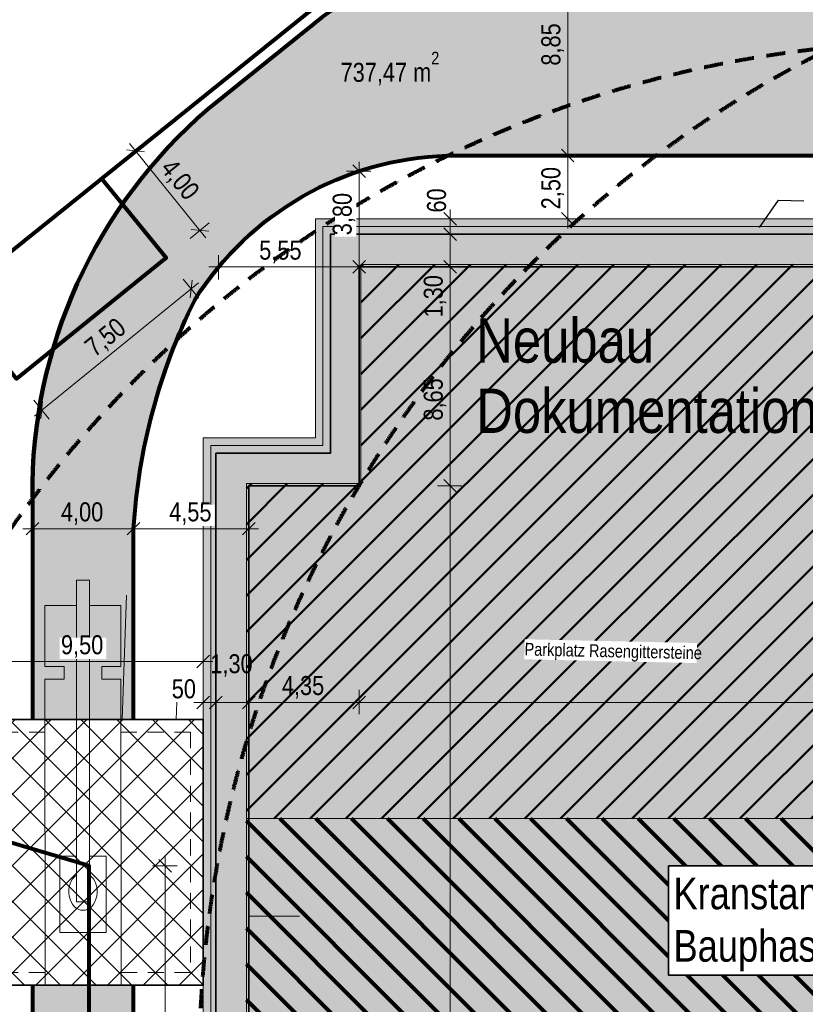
# Model space of a CAD drawing. Header units: metres. Extents: x -177922 to 5550634, y -507967 to 368279.
# Tile 10 of 125: x -66176 to -35149, y -8305 to 30594. Entities that reach past the tile are written whole.
import ezdxf

# ---------------------------------------------------------------- set-up
doc = ezdxf.new("R2010")
doc.units = ezdxf.units.M
doc.header["$LTSCALE"] = 0.05
for name, pattern in [('Strichlinie_ lang', [21166.666031, 12699.999809, -8466.666222]), ('Strichlinie_ lang-2', [25000, 15000, -10000]), ('Wipeout_Contour', [20000, 0, -20000])]:
    doc.linetypes.add(name, pattern=pattern)
for name, color, linetype in [('A_1_Schraffuren', 7, 'Continuous'), ('A_6_BE_Bauzaun', 7, 'Continuous'), ('A_6_BE_befestigte_Flächen_neu', 7, 'Continuous'), ('A_6_BE_Bemaßung', 7, 'Continuous'), ('A_6_BE_Bemaßung.2', 7, 'Continuous'), ('A_6_BE_Böschung.2', 7, 'Continuous'), ('A_6_BE_Kran', 7, 'Continuous'), ('A_6_BE_Linien', 7, 'Continuous'), ('A_6_BE_Text', 7, 'Continuous'), ('A_7_Flurstücksgrenze.Markierung', 7, 'Continuous')]:
    doc.layers.add(name, color=color, linetype=linetype)
doc.styles.add('ERSTELLTER_STIL_1', font='txt')
doc.styles.add('ERSTELLTER_STIL_2', font='ARIALN.TTF')
doc.linetypes.add('Abbruch-2', pattern='A,0,[1,ARC_5_DOK_LP_BE_02_F_F Baustelleneinrichtung Aushub1.Shx,S=317.460317,R=0,X=0,Y=0],-40000,0', length=40000)
doc.linetypes.add('Böschung', pattern='A,0,[2,ARC_5_DOK_LP_BE_02_F_F Baustelleneinrichtung Aushub1.Shx,S=111.111111,R=0,X=0,Y=0],-14000,0', length=14000)
doc.linetypes.add('Dick', pattern='A,0,[3,ARC_5_DOK_LP_BE_02_F_F Baustelleneinrichtung Aushub1.Shx,S=103.174603,R=0,X=0,Y=0],-13000,0', length=13000)
doc.dimstyles.new('ERSTELLTER_STIL__1', dxfattribs={"dimtxt": 750, "dimasz": 475, "dimexe": 0.18, "dimexo": 500, "dimgap": 0, "dimtad": 1, "dimlfac": 0.001, "dimzin": 0, "dimdsep": 46, "dimtxsty": 'ERSTELLTER_STIL_1', "dimblk": 'ARROWHEAD_6', "dimblk1": 'ARROWHEAD_6', "dimblk2": 'ARROWHEAD_6', "dimcen": 0.09, "dimclrd": 1, "dimclre": 1, "dimclrt": 1, "dimazin": 0, "dimtfac": 1, "dimtdec": 4, "dimtmove": 0, "dimatfit": 3, "dimfxl": 1, "dimtolj": 1, "dimtzin": 0, "dimarcsym": 0})
doc.dimstyles.new('ERSTELLTER_STIL__11', dxfattribs={"dimtxt": 0.18, "dimasz": 18.24, "dimexe": 0.18, "dimexo": 0.0625, "dimgap": 0, "dimtad": 0, "dimtih": 1, "dimtoh": 1, "dimdec": 4, "dimzin": 0, "dimdsep": 46, "dimcen": 0.09, "dimadec": 0, "dimazin": 0, "dimtfac": 1, "dimtdec": 4, "dimtmove": 0, "dimatfit": 3, "dimldrblk": 'ARROWHEAD_11', "dimfxl": 1, "dimtolj": 1, "dimtzin": 0, "dimarcsym": 0})
doc.dimstyles.new('ERSTELLTER_STIL__12', dxfattribs={"dimtxt": 750, "dimasz": 475, "dimexe": 0.18, "dimexo": 500, "dimgap": 0, "dimtad": 1, "dimlfac": 0.001, "dimzin": 0, "dimdsep": 46, "dimtxsty": 'ERSTELLTER_STIL_1', "dimblk": 'ARROWHEAD_6', "dimblk1": 'ARROWHEAD_6', "dimblk2": 'ARROWHEAD_6', "dimcen": 0.09, "dimclrd": 1, "dimclre": 1, "dimclrt": 1, "dimazin": 0, "dimtfac": 1, "dimtdec": 4, "dimtmove": 2, "dimatfit": 3, "dimfxl": 1, "dimtolj": 1, "dimtzin": 0, "dimarcsym": 0})
doc.dimstyles.new('ERSTELLTER_STIL__13', dxfattribs={"dimtxt": 750, "dimasz": 475, "dimexe": 0.18, "dimexo": 500, "dimgap": 0, "dimtad": 1, "dimtih": 1, "dimtoh": 1, "dimlfac": 0.001, "dimzin": 0, "dimdsep": 46, "dimtxsty": 'ERSTELLTER_STIL_1', "dimblk": 'ARROWHEAD_6', "dimblk1": 'ARROWHEAD_6', "dimblk2": 'ARROWHEAD_6', "dimcen": 0.09, "dimclrd": 1, "dimclre": 1, "dimclrt": 1, "dimazin": 0, "dimtfac": 1, "dimtdec": 4, "dimtmove": 0, "dimatfit": 3, "dimfxl": 1, "dimtolj": 1, "dimtzin": 0, "dimarcsym": 0})
doc.dimstyles.new('ERSTELLTER_STIL__14', dxfattribs={"dimtxt": 750, "dimasz": 475, "dimexe": 0.18, "dimexo": 500, "dimgap": 0, "dimtad": 1, "dimtih": 1, "dimtoh": 1, "dimlfac": 0.001, "dimzin": 0, "dimdsep": 46, "dimtxsty": 'ERSTELLTER_STIL_1', "dimblk": 'ARROWHEAD_6', "dimblk1": 'ARROWHEAD_6', "dimblk2": 'ARROWHEAD_6', "dimcen": 0.09, "dimclrd": 1, "dimclre": 1, "dimclrt": 1, "dimazin": 0, "dimtfac": 1, "dimtdec": 4, "dimtmove": 2, "dimatfit": 3, "dimfxl": 1, "dimtolj": 1, "dimtzin": 0, "dimarcsym": 0})
doc.dimstyles.new('ERSTELLTER_STIL__18', dxfattribs={"dimtxt": 0.18, "dimasz": 912, "dimexe": 0.18, "dimexo": 0.0625, "dimgap": 0, "dimtad": 0, "dimtih": 1, "dimtoh": 1, "dimdec": 4, "dimzin": 0, "dimdsep": 46, "dimcen": 0.09, "dimadec": 0, "dimazin": 0, "dimtfac": 1, "dimtdec": 4, "dimtmove": 0, "dimatfit": 3, "dimldrblk": 'ARROWHEAD_11', "dimfxl": 1, "dimtolj": 1, "dimtzin": 0, "dimarcsym": 0})
doc.dimstyles.new('ERSTELLTER_STIL__3', dxfattribs={"dimtxt": 750, "dimasz": 475, "dimexe": 0.18, "dimexo": 500, "dimgap": 0, "dimtad": 1, "dimlfac": 0.001, "dimzin": 0, "dimdsep": 46, "dimtxsty": 'ERSTELLTER_STIL_1', "dimblk": 'ARROWHEAD_6', "dimblk1": 'ARROWHEAD_6', "dimblk2": 'ARROWHEAD_6', "dimcen": 0.09, "dimclrd": 6, "dimclre": 6, "dimclrt": 6, "dimazin": 0, "dimtfac": 1, "dimtdec": 4, "dimtmove": 0, "dimatfit": 3, "dimfxl": 1, "dimtolj": 1, "dimtzin": 0, "dimarcsym": 0})
doc.dimstyles.new('ERSTELLTER_STIL__7', dxfattribs={"dimtxt": 750, "dimasz": 475, "dimexe": 0.18, "dimexo": 500, "dimgap": 0, "dimtad": 1, "dimtih": 1, "dimtoh": 1, "dimlfac": 0.001, "dimzin": 0, "dimdsep": 46, "dimtxsty": 'ERSTELLTER_STIL_1', "dimblk": 'ARROWHEAD_6', "dimblk1": 'ARROWHEAD_6', "dimblk2": 'ARROWHEAD_6', "dimcen": 0.09, "dimclrd": 5, "dimclre": 5, "dimclrt": 5, "dimazin": 0, "dimtfac": 1, "dimtdec": 4, "dimtmove": 0, "dimatfit": 3, "dimfxl": 1, "dimtolj": 1, "dimtzin": 0, "dimarcsym": 0})

# ---------------------------------------------------------------- blocks, each defined once
blk = doc.blocks.new('*D15')
at = {"layer": 'A_6_BE_Bemaßung', "color": 6, "linetype": 'Continuous', "lineweight": 18}
for p, q in [((-69880, 36), (-69604, 965)), ((-70097, 622), (-69738, 515)), ((-69427, 684), (-70049, 347)), ((-69738, 515), (-63030, -1478)), ((-63173, -1958), (-62897, -1029)), ((-63341, -1647), (-62719, -1310)), ((-63030, -1478), (-62671, -1585))]:
    blk.add_line(p, q, dxfattribs=at)
at = {"layer": 'A_6_BE_Bemaßung', "color": 6, "lineweight": 18, "insert": (-67177, -89), "char_height": 750, "attachment_point": 7, "rotation": 343.4464, "style": 'ERSTELLTER_STIL_1'}
blk.add_mtext('\\A1;{\\pql;\\fSwis721 Cn BT|b0|i0|c0|p0;\\W1.000000;7,00}', dxfattribs=at)
blk = doc.blocks.new('ARROWHEAD_6')
at = {"color": 0, "linetype": 'Continuous', "lineweight": 0}
for p, q in [((0, 0), (-1, 0)), ((-0.5, -0.5), (0.5, 0.5))]:
    blk.add_line(p, q, dxfattribs=at)
blk = doc.blocks.new('*D20')
at = {"layer": 'A_6_BE_Bemaßung', "color": 6, "linetype": 'Continuous', "lineweight": 18}
for p, q in [((-59107, 19592), (-59716, 20345)), ((-59438, 19605), (-59365, 20308)), ((-65307, 15173), (-59402, 19956)), ((-59402, 19956), (-59110, 20192)), ((-65012, 14809), (-65621, 15562)), ((-65598, 14937), (-65307, 15173)), ((-65270, 15525), (-65344, 14821))]:
    blk.add_line(p, q, dxfattribs=at)
at = {"layer": 'A_6_BE_Bemaßung', "color": 6, "lineweight": 18, "insert": (-63126, 17132), "char_height": 750, "attachment_point": 7, "rotation": 39.0076, "style": 'ERSTELLTER_STIL_1'}
blk.add_mtext('\\A1;{\\pql;\\fSwis721 Cn BT|b0|i0|c0|p0;\\W1.000000;7,50}', dxfattribs=at)
blk = doc.blocks.new('*D21')
at = {"layer": 'A_6_BE_Bemaßung', "color": 6, "linetype": 'Continuous', "lineweight": 18}
for p, q in [((-61989, 25097), (-61237, 25707)), ((-61837, 25703), (-61601, 25412)), ((-61249, 25375), (-61953, 25449)), ((-61601, 25412), (-59056, 22270)), ((-59445, 21955), (-58692, 22565)), ((-59408, 22307), (-58704, 22233)), ((-59056, 22270), (-58820, 21979))]:
    blk.add_line(p, q, dxfattribs=at)
at = {"layer": 'A_6_BE_Bemaßung', "color": 6, "lineweight": 18, "insert": (-60761, 24613), "char_height": 750, "attachment_point": 7, "rotation": 309.0076, "style": 'ERSTELLTER_STIL_1'}
blk.add_mtext('\\A1;{\\pql;\\fSwis721 Cn BT|b0|i0|c0|p0;\\W1.000000;4,00}', dxfattribs=at)
blk = doc.blocks.new('*D48')
at = {"layer": 'A_6_BE_Bemaßung.2', "color": 1, "linetype": 'Continuous', "lineweight": 18}
for p, q in [((-58925, 3155), (-58925, 4124)), ((-58425, 3155), (-58425, 4124)), ((-59300, 3624), (-58925, 3624)), ((-58675, 3874), (-59175, 3374)), ((-58925, 3624), (-58425, 3624)), ((-58175, 3874), (-58675, 3374))]:
    blk.add_line(p, q, dxfattribs=at)
at = {"layer": 'A_6_BE_Bemaßung.2', "color": 1, "lineweight": 18, "char_height": 750, "attachment_point": 7, "style": 'ERSTELLTER_STIL_1'}
for s, insert in [('\\A1;{\\pql;\\fSwis721 Cn BT|b0|i0|c0|p0;\\W1.000000;1,30}', (-58647, 4637)), ('\\A1;{\\pql;\\fSwis721 Cn BT|b0|i0|c0|p0;\\W1.000000;50}', (-60171, 3774))]:
    blk.add_mtext(s, dxfattribs=dict(at, insert=insert))
blk = doc.blocks.new('*D49')
at = {"layer": 'A_6_BE_Bemaßung.2', "color": 1, "linetype": 'Continuous', "lineweight": 18}
for p, q in [((-58425, 3155), (-58425, 4124)), ((-57125, 3155), (-57125, 4124)), ((-58175, 3874), (-58675, 3374)), ((-58425, 3624), (-57125, 3624)), ((-56875, 3874), (-57375, 3374))]:
    blk.add_line(p, q, dxfattribs=at)
blk = doc.blocks.new('*D50')
at = {"layer": 'A_6_BE_Bemaßung.2', "color": 1, "linetype": 'Continuous', "lineweight": 18}
for p, q in [((-57125, 3155), (-57125, 4124)), ((-52775, 3155), (-52775, 4124)), ((-56875, 3874), (-57375, 3374)), ((-57125, 3624), (-52775, 3624)), ((-52525, 3874), (-53025, 3374))]:
    blk.add_line(p, q, dxfattribs=at)
at = {"layer": 'A_6_BE_Bemaßung.2', "color": 1, "lineweight": 18, "insert": (-55822, 3774), "char_height": 750, "attachment_point": 7, "style": 'ERSTELLTER_STIL_1'}
blk.add_mtext('\\A1;{\\pql;\\fSwis721 Cn BT|b0|i0|c0|p0;\\W1.000000;4,35}', dxfattribs=at)
blk = doc.blocks.new('*D51')
at = {"layer": 'A_6_BE_Bemaßung.2', "color": 1, "linetype": 'Continuous', "lineweight": 18}
for p, q in [((-52775, 3155), (-52775, 4124)), ((-52525, 3874), (-53025, 3374)), ((-52775, 3624), (875, 3624)), ((1125, 3874), (625, 3374))]:
    blk.add_line(p, q, dxfattribs=at)
at = {"layer": 'A_6_BE_Bemaßung.2', "color": 1, "lineweight": 18, "char_height": 750, "attachment_point": 7, "style": 'ERSTELLTER_STIL_1'}
for s, insert in [('\\A1;{\\pql;\\fSwis721 Cn BT|b0|i0|c0|p0;\\W1.000000;53,65}', (-28639, 3774)), ('\\A1;{\\pql;\\fSwis721 Cn BT|b0|i0|c0|p0;\\W1.000000;1,13}', (-1119, 3774))]:
    blk.add_mtext(s, dxfattribs=dict(at, insert=insert))
blk = doc.blocks.new('*D52')
at = {"layer": 'A_6_BE_Bemaßung.2', "color": 1, "linetype": 'Continuous', "lineweight": 18}
for p, q in [((875, 3155), (875, 4124)), ((2000, 3155), (2000, 4124)), ((-52775, 3624), (875, 3624)), ((1125, 3874), (625, 3374)), ((875, 3624), (2000, 3624)), ((1750, 3374), (2250, 3874)), ((2350, 3874), (1850, 3374))]:
    blk.add_line(p, q, dxfattribs=at)
blk = doc.blocks.new('*D56')
at = {"layer": 'A_6_BE_Bemaßung.2', "color": 1, "linetype": 'Continuous', "lineweight": 18}
for p, q in [((-48710, 12175), (-49679, 12175)), ((-49429, 12425), (-48929, 11925)), ((-49179, -44625), (-49179, 12175)), ((-48710, -44625), (-49679, -44625)), ((-49429, -44375), (-48929, -44875))]:
    blk.add_line(p, q, dxfattribs=at)
at = {"layer": 'A_6_BE_Bemaßung.2', "color": 1, "lineweight": 18, "char_height": 750, "attachment_point": 7, "rotation": 90, "style": 'ERSTELLTER_STIL_1'}
for s, insert in [('\\A1;{\\pql;\\fSwis721 Cn BT|b0|i0|c0|p0;\\W1.000000;56,80}', (-49329, -17503)), ('\\A1;{\\pql;\\fSwis721 Cn BT|b0|i0|c0|p0;\\W1.000000;1,30}', (-49329, -44375))]:
    blk.add_mtext(s, dxfattribs=dict(at, insert=insert))
blk = doc.blocks.new('*D57')
at = {"layer": 'A_6_BE_Bemaßung.2', "color": 1, "linetype": 'Continuous', "lineweight": 18}
for p, q in [((-49429, 21075), (-48929, 20575)), ((-48710, 20825), (-49679, 20825)), ((-49179, 12175), (-49179, 20825)), ((-49429, 12425), (-48929, 11925))]:
    blk.add_line(p, q, dxfattribs=at)
at = {"layer": 'A_6_BE_Bemaßung.2', "color": 1, "lineweight": 18, "char_height": 750, "attachment_point": 7, "rotation": 90, "style": 'ERSTELLTER_STIL_1'}
for s, insert in [('\\A1;{\\pql;\\fSwis721 Cn BT|b0|i0|c0|p0;\\W1.000000;1,30}', (-49329, 18831)), ('\\A1;{\\pql;\\fSwis721 Cn BT|b0|i0|c0|p0;\\W1.000000;8,65}', (-49329, 14756))]:
    blk.add_mtext(s, dxfattribs=dict(at, insert=insert))
blk = doc.blocks.new('*D58')
at = {"layer": 'A_6_BE_Bemaßung.2', "color": 1, "linetype": 'Continuous', "lineweight": 18}
for p, q in [((-49429, 22375), (-48929, 21875)), ((-48710, 22125), (-49679, 22125)), ((-49179, 20825), (-49179, 22125)), ((-49429, 21075), (-48929, 20575)), ((-48710, 20825), (-49679, 20825))]:
    blk.add_line(p, q, dxfattribs=at)
blk = doc.blocks.new('*D59')
at = {"layer": 'A_6_BE_Bemaßung.2', "color": 1, "linetype": 'Continuous', "lineweight": 18}
for p, q in [((-48929, 22475), (-49429, 22975)), ((-49179, 22725), (-49179, 23100)), ((-48710, 22725), (-49679, 22725)), ((-49179, 22125), (-49179, 22725)), ((-49429, 22375), (-48929, 21875)), ((-48710, 22125), (-49679, 22125))]:
    blk.add_line(p, q, dxfattribs=at)
at = {"layer": 'A_6_BE_Bemaßung.2', "color": 1, "lineweight": 18, "insert": (-49329, 22975), "char_height": 750, "attachment_point": 7, "rotation": 90, "style": 'ERSTELLTER_STIL_1'}
blk.add_mtext('\\A1;{\\pql;\\fSwis721 Cn BT|b0|i0|c0|p0;\\W1.000000;60}', dxfattribs=at)
blk = doc.blocks.new('*D60')
at = {"layer": 'A_6_BE_Bemaßung.2', "color": 1, "linetype": 'Continuous', "lineweight": 18}
for p, q in [((-58925, -20745), (-58925, -19776)), ((-58425, -20745), (-58425, -19776)), ((-58675, -20026), (-59175, -20526)), ((-58175, -20026), (-58675, -20526)), ((-59300, -20276), (-58925, -20276)), ((-58925, -20276), (-58425, -20276))]:
    blk.add_line(p, q, dxfattribs=at)
at = {"layer": 'A_6_BE_Bemaßung.2', "color": 1, "lineweight": 18, "insert": (-60171, -20126), "char_height": 750, "attachment_point": 7, "style": 'ERSTELLTER_STIL_1'}
blk.add_mtext('\\A1;{\\pql;\\fSwis721 Cn BT|b0|i0|c0|p0;\\W1.000000;50}', dxfattribs=at)
blk = doc.blocks.new('*D61')
at = {"layer": 'A_6_BE_Bemaßung.2', "color": 1, "linetype": 'Continuous', "lineweight": 18}
for p, q in [((-58425, -20745), (-58425, -19776)), ((-57125, -20745), (-57125, -19776)), ((-58175, -20026), (-58675, -20526)), ((-56875, -20026), (-57375, -20526)), ((-58425, -20276), (-57125, -20276))]:
    blk.add_line(p, q, dxfattribs=at)
blk = doc.blocks.new('*D62')
at = {"layer": 'A_6_BE_Bemaßung.2', "color": 1, "linetype": 'Continuous', "lineweight": 18}
for p, q in [((-57125, -20745), (-57125, -19776)), ((-35425, -20776), (-35425, -19808)), ((-56875, -20026), (-57375, -20526)), ((-35175, -20026), (-35675, -20526)), ((-57125, -20276), (-35425, -20276))]:
    blk.add_line(p, q, dxfattribs=at)
at = {"layer": 'A_6_BE_Bemaßung.2', "color": 1, "lineweight": 18, "char_height": 750, "attachment_point": 7, "style": 'ERSTELLTER_STIL_1'}
for s, insert in [('\\A1;{\\pql;\\fSwis721 Cn BT|b0|i0|c0|p0;\\W1.000000;1,30}', (-56875, -20126)), ('\\A1;{\\pql;\\fSwis721 Cn BT|b0|i0|c0|p0;\\W1.000000;21,70}', (-46524, -20126))]:
    blk.add_mtext(s, dxfattribs=dict(at, insert=insert))
blk = doc.blocks.new('*D63')
at = {"layer": 'A_6_BE_Bemaßung.2', "color": 1, "linetype": 'Continuous', "lineweight": 18}
for p, q in [((-35425, -20776), (-35425, -19808)), ((-20625, -20745), (-20625, -19776)), ((-35175, -20026), (-35675, -20526)), ((-20375, -20026), (-20875, -20526)), ((-35425, -20276), (-20625, -20276))]:
    blk.add_line(p, q, dxfattribs=at)
at = {"layer": 'A_6_BE_Bemaßung.2', "color": 1, "lineweight": 18, "char_height": 750, "attachment_point": 7, "style": 'ERSTELLTER_STIL_1'}
for s, insert in [('\\A1;{\\pql;\\fSwis721 Cn BT|b0|i0|c0|p0;\\W1.000000;14,80}', (-30018, -20126)), ('\\A1;{\\pql;\\fSwis721 Cn BT|b0|i0|c0|p0;\\W1.000000;1,30}', (-22619, -20126))]:
    blk.add_mtext(s, dxfattribs=dict(at, insert=insert))
blk = doc.blocks.new('*D79')
at = {"layer": 'A_6_BE_Bemaßung', "color": 6, "linetype": 'Continuous', "lineweight": 18}
for p, q in [((-60181, -3084), (-60681, -2584)), ((-60431, -2834), (-60431, -2459)), ((-59962, -2834), (-60931, -2834)), ((-60431, -49161), (-60431, -2834)), ((-60681, -48911), (-60181, -49411)), ((-59962, -49161), (-60931, -49161)), ((-60431, -49536), (-60431, -49161))]:
    blk.add_line(p, q, dxfattribs=at)
at = {"layer": 'A_6_BE_Bemaßung', "color": 6, "lineweight": 18, "insert": (-60393, -27283), "char_height": 750, "attachment_point": 7, "rotation": 90, "style": 'ERSTELLTER_STIL_1'}
blk.add_mtext('\\A1;{\\pql;\\fSwis721 Cn BT|b0|i0|c0|p0;\\W1.000000;46,32\\fSwis721 Cn BT|b0|i0|c0|p0;\\W1.000000;\\A1{\\H.66x;\\S5^  ;}}', dxfattribs=at)
blk = doc.blocks.new('*D84')
at = {"layer": 'A_6_BE_Kran', "color": 5, "linetype": 'Continuous', "lineweight": 18}
for p, q in [((-68175, 5485), (-68675, 4985)), ((-68425, 4735), (-68425, 5703)), ((-59175, 4985), (-58675, 5485)), ((-58925, 4735), (-58925, 5703)), ((-68800, 5235), (-68425, 5235)), ((-68425, 5235), (-58925, 5235)), ((-58925, 5235), (-58550, 5235))]:
    blk.add_line(p, q, dxfattribs=at)
at = {"color": 254, "linetype": 'Wipeout_Contour', "lineweight": 0, "ltscale": 255745.691524}
blk.add_wipeout([(-64597, 5335), (-62753, 5335), (-62753, 6185), (-64597, 6185)], dxfattribs=at).dxf.layer = 'A_1_Schraffuren'
at = {"layer": 'A_6_BE_Kran', "color": 5, "lineweight": 18, "insert": (-64547, 5385), "char_height": 750, "attachment_point": 7, "style": 'ERSTELLTER_STIL_1'}
blk.add_mtext('\\A1;{\\pql;\\fSwis721 Cn BT|b0|i0|c0|p0;\\W1.000000;9,50}', dxfattribs=at)
blk = doc.blocks.new('*D88')
at = {"layer": 'A_6_BE_Bemaßung.2', "color": 1, "linetype": 'Continuous', "lineweight": 18}
for p, q in [((-44784, 25475), (-44284, 24975)), ((-44065, 25225), (-45034, 25225)), ((-44534, 22725), (-44534, 25225)), ((-44784, 22975), (-44284, 22475)), ((-44065, 22725), (-45034, 22725)), ((-44534, 22350), (-44534, 22725))]:
    blk.add_line(p, q, dxfattribs=at)
at = {"layer": 'A_6_BE_Bemaßung.2', "color": 1, "lineweight": 18, "insert": (-44684, 23103), "char_height": 750, "attachment_point": 7, "rotation": 90, "style": 'ERSTELLTER_STIL_1'}
blk.add_mtext('\\A1;{\\pql;\\fSwis721 Cn BT|b0|i0|c0|p0;\\W1.000000;2,50}', dxfattribs=at)
blk = doc.blocks.new('*D89')
at = {"layer": 'A_6_BE_Bemaßung.2', "color": 1, "linetype": 'Continuous', "lineweight": 18}
for p, q in [((-44284, 33827), (-44784, 34327)), ((-44534, 34077), (-44534, 34452)), ((-44065, 34077), (-45034, 34077)), ((-44534, 25225), (-44534, 34077)), ((-44784, 25475), (-44284, 24975)), ((-44065, 25225), (-45034, 25225))]:
    blk.add_line(p, q, dxfattribs=at)
at = {"layer": 'A_6_BE_Bemaßung.2', "color": 1, "lineweight": 18, "insert": (-44684, 28779), "char_height": 750, "attachment_point": 7, "rotation": 90, "style": 'ERSTELLTER_STIL_1'}
blk.add_mtext('\\A1;{\\pql;\\fSwis721 Cn BT|b0|i0|c0|p0;\\W1.000000;8,85}', dxfattribs=at)
blk = doc.blocks.new('*D90')
at = {"layer": 'A_6_BE_Bemaßung.2', "color": 1, "linetype": 'Continuous', "lineweight": 18}
for p, q in [((-65676, 9986), (-65676, 10954)), ((-61676, 9986), (-61676, 10954)), ((-65426, 10736), (-65926, 10236)), ((-61426, 10736), (-61926, 10236)), ((-66051, 10486), (-65676, 10486)), ((-65676, 10486), (-61676, 10486))]:
    blk.add_line(p, q, dxfattribs=at)
at = {"layer": 'A_6_BE_Bemaßung.2', "color": 1, "lineweight": 18, "insert": (-64548, 10636), "char_height": 750, "attachment_point": 7, "style": 'ERSTELLTER_STIL_1'}
blk.add_mtext('\\A1;{\\pql;\\fSwis721 Cn BT|b0|i0|c0|p0;\\W1.000000;4,00}', dxfattribs=at)
blk = doc.blocks.new('*D91')
at = {"layer": 'A_6_BE_Bemaßung.2', "color": 1, "linetype": 'Continuous', "lineweight": 18}
for p, q in [((-61676, 9986), (-61676, 10954)), ((-57125, 10017), (-57125, 10986)), ((-61426, 10736), (-61926, 10236)), ((-57375, 10236), (-56875, 10736)), ((-61676, 10486), (-57125, 10486)), ((-57125, 10486), (-56750, 10486))]:
    blk.add_line(p, q, dxfattribs=at)
at = {"color": 254, "linetype": 'Wipeout_Contour', "lineweight": 0, "ltscale": 241655.545532}
blk.add_wipeout([(-60322, 10586), (-58478, 10586), (-58478, 11436), (-60322, 11436)], dxfattribs=at).dxf.layer = 'A_1_Schraffuren'
at = {"layer": 'A_6_BE_Bemaßung.2', "color": 1, "lineweight": 18, "insert": (-60272, 10636), "char_height": 750, "attachment_point": 7, "style": 'ERSTELLTER_STIL_1'}
blk.add_mtext('\\A1;{\\pql;\\fSwis721 Cn BT|b0|i0|c0|p0;\\W1.000000;4,55}', dxfattribs=at)
blk = doc.blocks.new('*D92')
at = {"layer": 'A_6_BE_Bemaßung.2', "color": 1, "linetype": 'Continuous', "lineweight": 18}
for p, q in [((-58078, 21075), (-58578, 20575)), ((-58328, 20325), (-58328, 21294)), ((-53025, 20575), (-52525, 21075)), ((-52775, 20356), (-52775, 21325)), ((-58703, 20825), (-58328, 20825)), ((-58328, 20825), (-52775, 20825)), ((-52775, 20825), (-52400, 20825))]:
    blk.add_line(p, q, dxfattribs=at)
at = {"layer": 'A_6_BE_Bemaßung.2', "color": 1, "lineweight": 18, "insert": (-56717, 20975), "char_height": 750, "attachment_point": 7, "style": 'ERSTELLTER_STIL_1'}
blk.add_mtext('\\A1;{\\pql;\\fSwis721 Cn BT|b0|i0|c0|p0;\\W1.000000;5,55}', dxfattribs=at)
blk = doc.blocks.new('*D93')
at = {"layer": 'A_6_BE_Bemaßung.2', "color": 1, "linetype": 'Continuous', "lineweight": 18}
for p, q in [((-52775, 24609), (-52775, 24984)), ((-52306, 24609), (-53275, 24609)), ((-52525, 24359), (-53025, 24859)), ((-52775, 20825), (-52775, 24609)), ((-53025, 21075), (-52525, 20575)), ((-52306, 20825), (-53275, 20825)), ((-52775, 20450), (-52775, 20825))]:
    blk.add_line(p, q, dxfattribs=at)
at = {"color": 254, "linetype": 'Wipeout_Contour', "lineweight": 0, "ltscale": 232149.795553}
blk.add_wipeout([(-52875, 22028), (-52875, 23872), (-53725, 23872), (-53725, 22028)], dxfattribs=at).dxf.layer = 'A_1_Schraffuren'
at = {"layer": 'A_6_BE_Bemaßung.2', "color": 1, "lineweight": 18, "insert": (-52925, 22078), "char_height": 750, "attachment_point": 7, "rotation": 90, "style": 'ERSTELLTER_STIL_1'}
blk.add_mtext('\\A1;{\\pql;\\fSwis721 Cn BT|b0|i0|c0|p0;\\W1.000000;3,80}', dxfattribs=at)
blk = doc.blocks.new('ARROWHEAD_11')
at = {"color": 0, "linetype": 'Continuous', "lineweight": 0}
blk.add_line((0, 0), (-1, 0), dxfattribs=at)
at = {"color": 0, "linetype": 'Continuous', "lineweight": 0, "const_width": 0.25, "flags": 128}
blk.add_lwpolyline([(-0.125, 0, 1), (0.125, 0, 1)], format="xyb", close=True, dxfattribs=at)

msp = doc.modelspace()

# ---------------------------------------------------------------- hatches: boundary and pattern name
at = {"layer": 'A_1_Schraffuren', "linetype": 'Continuous', "lineweight": 18}
for color, points in [(37, [(-58741.268, 27064.891, 0.221008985), (-65675.706, 11741.651), (-65675.706, -38025), (-61675.706, -38025), (-61675.706, 10485.566, -0.09951089), (-59264.933, 19520.003, -0.249668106), (-49304.94, 25225.129), (-3899.42, 25225.129, -0.189685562), (2915.751, 22543.15), (13370.429, 12806.855), (19239.687, 12806.855), (4896.826, 26164.161, 0.13709973), (-3493.743, 29512.087), (-41675.422, 33886.429, 0.210923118), (-54571.3, 30421.246)]), (253, [(-57125, 12175), (-57125, -44625), (-35425, -44625), (-35425, -20775), (-20625, -20775), (-20625, -870), (875, -870), (875, 20825), (-52775, 20825), (-52775, 12175)]), (251, [(-57125, -44625), (-35425, -44625), (-35425, -20775), (-20625, -20775), (-20625, -15525), (-20625, -8125), (-20625, -870), (875, -870), (875, 20825), (-52775, 20825), (-52775, 12175), (-57125, 12175)])]:
    msp.add_hatch(color=color, dxfattribs=at).paths.add_polyline_path(points)
h = msp.add_hatch(color=206, dxfattribs=at)
h.paths.add_polyline_path([(-58925, 14075), (-58925, -46525), (-33525, -46525), (-33525, -22675), (-19225, -22675), (-19225, -2270), (2100, -2270), (2100, 22725), (-54500, 22725), (-54500, 14075)])
h.paths.add_polyline_path([(-58425, 13475), (-58425, -45925), (-34125, -45925), (-34125, -22075), (-19325, -22075), (-19325, -2170), (2000, -2170), (2000, 22125), (-53900, 22125), (-53900, 13475)], flags=0)
h = msp.add_hatch(color=133, dxfattribs=at)
h.paths.add_polyline_path([(-58425, 13475), (-58425, -45925), (-34125, -45925), (-34125, -22075), (-19325, -22075), (-19325, -2170), (2000, -2170), (2000, 22125), (-53900, 22125), (-53900, 13475)])
h.paths.add_polyline_path([(-57125, 12175), (-57125, -44625), (-35425, -44625), (-35425, -20775), (-20625, -20775), (-20625, -870), (875, -870), (875, 20825), (-52775, 20825), (-52775, 12175)], flags=0)
at = {"layer": 'A_1_Schraffuren', "linetype": 'Continuous', "lineweight": 50}
h = msp.add_hatch(dxfattribs=at)
h.set_pattern_fill('_Abstandsflächen_0005', color=30, style=0, pattern_type=2)
h.set_pattern_definition([(45, (0, 0), (-707.107, 707.107), [])])
h.paths.add_polyline_path([(800, -970), (-57225, -970), (-57225, 12275), (-52700, 12275), (-52700, 20925), (800, 20925)])
at = {"layer": 'A_1_Schraffuren', "linetype": 'Continuous', "lineweight": 80}
h = msp.add_hatch(dxfattribs=at)
h.set_pattern_fill('_Abstandsflächen_0005', color=91, style=0, pattern_type=2)
h.set_pattern_definition([(135, (-38875, -10922.5), (707.107, 707.107), [])])
h.paths.add_polyline_path([(-20525, -970), (-57225, -970), (-57225, -20875), (-20525, -20875)])

# ---------------------------------------------------------------- linework, layer by layer
at = {"layer": 'A_1_Schraffuren', "color": 1, "linetype": 'Continuous', "lineweight": 80, "flags": 128}
msp.add_lwpolyline([(-58741.268, 27064.891, 0.221008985), (-65675.706, 11741.651), (-65675.706, -38025), (-61675.706, -38025), (-61675.706, 10485.566, -0.09951089), (-59264.933, 19520.003, -0.249668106), (-49304.94, 25225.129), (-3899.42, 25225.129, -0.189685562), (2915.751, 22543.15), (13370.429, 12806.855), (19239.687, 12806.855), (4896.826, 26164.161, 0.13709973), (-3493.743, 29512.087), (-41675.422, 33886.429, 0.210923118), (-54571.3, 30421.246)], format="xyb", close=True, dxfattribs=at)
at = {"layer": 'A_1_Schraffuren', "color": 6, "linetype": 'Continuous', "lineweight": 18, "flags": 128}
for points in [[(-58925, 14075), (-58925, -46525), (-33525, -46525), (-33525, -22675), (-19225, -22675), (-19225, -2270), (2100, -2270), (2100, 22725), (-54500, 22725), (-54500, 14075)], [(-58425, 13475), (-58425, -45925), (-34125, -45925), (-34125, -22075), (-19325, -22075), (-19325, -2170), (2000, -2170), (2000, 22125), (-53900, 22125), (-53900, 13475)]]:
    msp.add_lwpolyline(points, close=True, dxfattribs=at)
at = {"layer": 'A_1_Schraffuren', "color": 7, "linetype": 'Continuous', "lineweight": 35, "flags": 128}
for points in [[(-58425, 13475), (-58425, -45925), (-34125, -45925), (-34125, -22075), (-19325, -22075), (-19325, -2170), (2000, -2170), (2000, 22125), (-53900, 22125), (-53900, 13475)], [(-57125, 12175), (-57125, -44625), (-35425, -44625), (-35425, -20775), (-20625, -20775), (-20625, -870), (875, -870), (875, 20825), (-52775, 20825), (-52775, 12175)], [(-57125, 12175), (-57125, -44625), (-35425, -44625), (-35425, -20775), (-20625, -20775), (-20625, -870), (875, -870), (875, 20825), (-52775, 20825), (-52775, 12175)]]:
    msp.add_lwpolyline(points, close=True, dxfattribs=at)
at = {"layer": 'A_1_Schraffuren', "color": 7, "linetype": 'Continuous', "lineweight": 18, "flags": 128}
for points in [[(800, -970), (-57225, -970), (-57225, 12275), (-52700, 12275), (-52700, 20925), (800, 20925)], [(-20525, -970), (-57225, -970), (-57225, -20875), (-20525, -20875)]]:
    msp.add_lwpolyline(points, close=True, dxfattribs=at)
at = {"layer": 'A_1_Schraffuren', "color": 1, "linetype": 'Continuous', "lineweight": 18, "flags": 128}
msp.add_lwpolyline([(-57125, -44625), (-35425, -44625), (-35425, -20775), (-20625, -20775), (-20625, -15525), (-20625, -8125), (-20625, -870), (875, -870), (875, 20825), (-52775, 20825), (-52775, 12175), (-57125, 12175)], close=True, dxfattribs=at)
at = {"layer": 'A_6_BE_Bauzaun', "color": 220, "linetype": 'Abbruch-2', "lineweight": 80}
msp.add_lwpolyline([(-62941.285, 24326.191), (-60396.303, 21184.252), (-66301.415, 16401.09), (-68861.21, 19561.317)], dxfattribs=at)
at = {"layer": 'A_6_BE_befestigte_Flächen_neu', "color": 7, "linetype": 'Continuous', "lineweight": 18}
for points in [[(-61953.835, 7859.516), (-62124.518, 2947.676)], [(-59974.612, 3631.4), (-59996.461, 2947.676)]]:
    msp.add_lwpolyline(points, dxfattribs=at)
at = {"layer": 'A_6_BE_Böschung.2', "color": 7, "linetype": 'Böschung', "lineweight": 18}
msp.add_lwpolyline([(-54200, 22425), (1800, 22425), (1800, -1970), (-19525, -1970), (-19525, -22375), (-33825, -22375), (-33825, -46225), (-58625, -46225), (-58625, 13775), (-54200, 13775)], close=True, dxfattribs=at)
at = {"layer": 'A_6_BE_Kran', "color": 1, "linetype": 'Continuous', "lineweight": 80}
msp.add_lwpolyline([(-65675.706, 11741.651, -0.221008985), (-58741.268, 27064.891), (-54571.3, 30421.246)], format="xyb", dxfattribs=at)
at = {"layer": 'A_6_BE_Linien', "color": 1, "linetype": 'Continuous', "lineweight": 18}
msp.add_lwpolyline([(-57125, -4821.803), (-55125, -4821.803)], dxfattribs=at)

# ---------------------------------------------------------------- texts
at = {"layer": 'A_6_BE_befestigte_Flächen_neu', "color": 5, "lineweight": 18, "insert": (-53503.764, 28000.885), "char_height": 750, "attachment_point": 7, "style": 'ERSTELLTER_STIL_1'}
msp.add_mtext('{\\fSwis721 Cn BT|b0|i0|c0|p0;737,47 m{\\H0.66x;\\S2^  ;}}', dxfattribs=at)
at = {"layer": 'A_6_BE_Text', "color": 20, "linetype": 'Continuous', "lineweight": 18, "insert": (-48143.314, 18795.053), "char_height": 1750, "attachment_point": 1, "line_spacing_factor": 0.951591, "style": 'ERSTELLTER_STIL_1'}
msp.add_mtext('\\A1;{\\pql;\\fSwis721 Cn BT|b0|i0|c0|p0;\\W1.000000;Neubau\\P\\pql;\\fSwis721 Cn BT|b0|i0|c0|p0;\\W1.000000;Dokumentationszentrum}', dxfattribs=at)

# ---------------------------------------------------------------- dimensions: what is measured, and where the dimension line sits
at = {"layer": 'A_6_BE_Bemaßung', "color": 6, "linetype": 'Continuous', "lineweight": 18}
for base, p1, angle, text, picture, middle, turn in [((-59055.972, 22269.925), (-62941.285, 24326.191), 309.0075977, '4,00', '*D21', (-59858.28, 24094.521), 309.0075977), ((-59401.564, 19956.185), (-66301.415, 16401.09), 39.0075977, '7,50', '*D20', (-62607.746, 18034.787), 39.0075977)]:
    dim = msp.add_linear_dim(base=base, p1=p1, p2=(-60396.303, 21184.252), angle=angle, text=text, dimstyle='ERSTELLTER_STIL__3', dxfattribs=at)
    dim.commit()
    dim.dimension.update_dxf_attribs({"geometry": picture, "text_midpoint": middle, "dimtype": 160, "text_rotation": turn})
dim = msp.add_linear_dim(base=(-63030.068, -1478.499), p1=(-70140.526, -840.219), p2=(-63432.94, -2833.918), angle=343.4464476, dimstyle='ERSTELLTER_STIL__3', dxfattribs=at)
dim.commit()
dim.dimension.update_dxf_attribs({"geometry": '*D15', "text_midpoint": (-66139.519, -6.576), "dimtype": 160, "text_rotation": 343.4464476})
at = {"layer": 'A_6_BE_Bemaßung.2', "color": 1, "linetype": 'Continuous', "lineweight": 18}
for base, p1, p2, dimstyle, picture, middle in [((-44533.998, 34076.772), (-44533.998, 25225.129), (-44533.998, 34076.772), 'ERSTELLTER_STIL__1', '*D89', (-45058.998, 29749.812)), ((-44533.998, 25225.129), (-44533.998, 22725), (-44533.998, 25225.129), 'ERSTELLTER_STIL__1', '*D88', (-45058.998, 24073.926)), ((-49178.907, 22725), (-53900, 22125), (-54500, 22725), 'ERSTELLTER_STIL__1', '*D59', (-49703.907, 23545.773)), ((-49178.907, 22125), (-52775, 20825), (-53900, 22125), 'ERSTELLTER_STIL__1', '*D58', (-49703.907, 19801.787)), ((-49178.907, 20825), (-52775, 12175), (-52775, 20825), 'ERSTELLTER_STIL__1', '*D57', (-49703.907, 15726.787)), ((-49178.907, 12175), (-57125, -44625), (-52775, 12175), 'ERSTELLTER_STIL__12', '*D56', (-49703.907, -16246.8))]:
    dim = msp.add_linear_dim(base=base, p1=p1, p2=p2, angle=90, dimstyle=dimstyle, dxfattribs=at)
    dim.commit()
    dim.dimension.update_dxf_attribs({"geometry": picture, "text_midpoint": middle, "dimtype": 160, "text_rotation": 90})
for base, p1, p2, text, dimstyle, picture, middle in [((-52775, 20825), (-58327.618, 20814.318), (-52775, 20825), '5,55', 'ERSTELLTER_STIL__14', '*D92', (-55746.497, 21350)), ((2000, 3624.212), (875, 20825), (2000, 22125), '1,13', 'ERSTELLTER_STIL__13', '*D52', (-148.213, 4149.212))]:
    dim = msp.add_linear_dim(base=base, p1=p1, p2=p2, text=text, dimstyle=dimstyle, dxfattribs=at)
    dim.commit()
    dim.dimension.update_dxf_attribs({"geometry": picture, "text_midpoint": middle, "dimtype": 160})
for base, p1, p2, dimstyle, picture, middle in [((875, 3624.212), (-52775, 12175), (875, 20825), 'ERSTELLTER_STIL__14', '*D51', (-27382.9, 4149.212)), ((-58425, 3624.212), (-58925, 14075), (-58425, 13475), 'ERSTELLTER_STIL__13', '*D48', (-59600.325, 4149.212)), ((-57125, 3624.212), (-58425, 13475), (-57125, 12175), 'ERSTELLTER_STIL__13', '*D49', (-57676.139, 5011.712)), ((-57125, -20276.487), (-58425, 13475), (-57125, 12175), 'ERSTELLTER_STIL__13', '*D61', (-55904.065, -19751.487)), ((-52775, 3624.212), (-57125, 12175), (-52775, 12175), 'ERSTELLTER_STIL__13', '*D50', (-54851.139, 4149.212)), ((-35425, -20276.487), (-57125, 12175), (-35425, -20775), 'ERSTELLTER_STIL__13', '*D62', (-45267.701, -19751.487)), ((-61675.706, 10485.566), (-65675.706, 10037.773), (-61675.706, 9931.639), 'ERSTELLTER_STIL__13', '*D90', (-63576.845, 11010.566)), ((-20625, -20276.487), (-35425, -20775), (-20625, -870), 'ERSTELLTER_STIL__13', '*D63', (-28761.849, -19751.487))]:
    dim = msp.add_linear_dim(base=base, p1=p1, p2=p2, dimstyle=dimstyle, dxfattribs=at)
    dim.commit()
    dim.dimension.update_dxf_attribs({"geometry": picture, "text_midpoint": middle, "dimtype": 160})

# ---------------------------------------------------------------- leaders
at = {"layer": 'A_6_BE_Text', "color": 7, "linetype": 'Continuous', "lineweight": 18, "annotation_type": 0, "has_hookline": 1, "hookline_direction": 0, "text_width": 7073.073}
msp.add_leader([(-36951.387, 22380.409), (-36202.56, 23458.589), (-35202.56, 23432.163)], dimstyle='ERSTELLTER_STIL__11', dxfattribs=at)

# ---------------------------------------------------------------- next in the draw order: wipeouts: each hides what was drawn before it
at = {"color": 254, "linetype": 'Wipeout_Contour', "lineweight": 0, "ltscale": 255734.895136}
msp.add_wipeout([(-68425, 2947.676), (-68425, -7553.262), (-58925, -7553.262), (-58925, 2947.676)], dxfattribs=at).dxf.layer = 'A_1_Schraffuren'

# ---------------------------------------------------------------- next in the draw order: hatches: boundary and pattern name
at = {"layer": 'A_1_Schraffuren', "linetype": 'Continuous', "lineweight": 35}
h = msp.add_hatch(dxfattribs=at)
h.set_pattern_fill('_Bauliche_Anlagen_geplan_EC', color=201, style=0, pattern_type=2)
h.set_pattern_definition([(45, (0, 0), (-707.107, 707.107), []), (135, (0, 0), (707.107, 707.107), [])])
h.paths.add_polyline_path([(-68425, 2947.676), (-68425, -7553.262), (-58925, -7553.262), (-58925, 2947.676)])

# ---------------------------------------------------------------- next in the draw order: linework, layer by layer
at = {"layer": 'A_1_Schraffuren', "color": 201, "linetype": 'Continuous', "lineweight": 35, "flags": 128}
msp.add_lwpolyline([(-68425, 2947.676), (-68425, -7553.262), (-58925, -7553.262), (-58925, 2947.676)], close=True, dxfattribs=at)
at = {"layer": 'A_6_BE_Bauzaun', "color": 220, "linetype": 'Abbruch-2', "lineweight": 80}
msp.add_lwpolyline([(-71404.564, -36828.584), (-63402.695, -36837.779), (-63432.94, -2833.918), (-70140.526, -840.219), (-70975.731, -3292.096)], dxfattribs=at)
at = {"layer": 'A_6_BE_Kran', "color": 5, "linetype": 'Continuous', "lineweight": 18}
msp.add_lwpolyline([(-63414.562, 8446.738), (-63938.002, 8446.738), (-63938.002, -4260.342), (-63414.562, -4260.342)], close=True, dxfattribs=at)
for points in [[(-63414.562, 7445.962), (-62182.025, 7446.733), (-62180.524, 5046.734), (-62935.524, 5046.261), (-62935.205, 4536.262), (-62182.313, 4536.732), (-62174.751, -7552.324), (-65174.622, -7554.2), (-65182.184, 4534.856), (-64425.205, 4535.33), (-64425.524, 5045.329), (-65180.523, 5044.857), (-65182.024, 7444.857), (-63938.002, 7445.635)], [(-63938.002, -2446.071), (-64590.046, -2446.071), (-64590.046, -5462.754), (-62764.357, -5462.754), (-62764.357, -2446.071), (-63414.562, -2446.071)]]:
    msp.add_lwpolyline(points, dxfattribs=at)
at = {"layer": 'A_6_BE_Kran', "color": 5, "linetype": 'Strichlinie_ lang', "lineweight": 18}
for points in [[(-65174.936, -7052.324), (-67925, -7052.324), (-67925, 2447.676), (-65180.878, 2447.676)], [(-62181.006, 2447.676), (-59425, 2447.676), (-59425, -7052.324), (-62175.064, -7052.324)]]:
    msp.add_lwpolyline(points, dxfattribs=at)
at = {"layer": 'A_6_BE_Kran', "color": 5, "linetype": 'Strichlinie_ lang-2', "lineweight": 80}
for centre in [(-14081.829, -10810.893), (-29625, -15275)]:
    msp.add_circle(centre, 45000, dxfattribs=at)
at = {"layer": 'A_6_BE_Kran', "color": 5, "linetype": 'Continuous', "lineweight": 18}
msp.add_ellipse((-63676.282, -3852.324), major_axis=(0, 739.796), ratio=0.75610687, start_param=0.486899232, end_param=5.796286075, dxfattribs=at)
at = {"layer": 'A_6_BE_Linien', "color": 16, "linetype": 'Continuous', "lineweight": 18}
msp.add_lwpolyline([(-58925, 14075), (-58925, -46525), (-33525, -46525), (-33525, -22675), (-19225, -22675), (-19225, -2270), (2100, -2270), (2100, 22725), (-54500, 22725), (-54500, 14075)], close=True, dxfattribs=at)
at = {"layer": 'A_7_Flurstücksgrenze.Markierung', "color": 1, "linetype": 'Dick', "lineweight": 80}
msp.add_lwpolyline([(-89008.11, -36343.741), (-66970.528, -36324.141), (-68047.831, -4519.755), (-83333.799, 1773.688), (-80818.262, 7894.672), (-73649.013, 15707.673), (-52895.296, 32412.083), (-38845.504, 43718.748), (-32745.271, 48959.252), (-15450.972, 63825.67), (-2550.082, 50385.003), (14074.983, 33064.659), (26516.765, 20107.269), (38980.019, 7120.673), (51439.777, -5870.578), (65935.678, -20985.255), (80791.313, -36454.763), (68150.792, -48670.295), (67970.899, -59684.698), (60936.328, -59584.291), (43920.166, -59341.721), (43906.558, -63727.372), (-105386.275, -63717.551)], dxfattribs=at)

# ---------------------------------------------------------------- next in the draw order: dimensions: what is measured, and where the dimension line sits
at = {"layer": 'A_6_BE_Bemaßung', "color": 6, "linetype": 'Continuous', "lineweight": 18}
dim = msp.add_linear_dim(base=(-60430.701, -2833.918), p1=(-81576.873, -49161.1), p2=(-63432.94, -2833.918), angle=90, dimstyle='ERSTELLTER_STIL__3', dxfattribs=at)
dim.commit()
dim.dimension.update_dxf_attribs({"geometry": '*D79', "text_midpoint": (-60955.701, -25016.932), "dimtype": 160, "text_rotation": 90})
at = {"layer": 'A_6_BE_Bemaßung.2', "color": 1, "linetype": 'Continuous', "lineweight": 18}
dim = msp.add_linear_dim(base=(-58425, -20276.487), p1=(-58925, 14075), p2=(-58425, 13475), dimstyle='ERSTELLTER_STIL__13', dxfattribs=at)
dim.commit()
dim.dimension.update_dxf_attribs({"geometry": '*D60', "text_midpoint": (-59600.325, -19751.487), "dimtype": 160})

# ---------------------------------------------------------------- next in the draw order: dimensions: what is measured, and where the dimension line sits
dim = msp.add_linear_dim(base=(-52775, 24609.17), p1=(-52775, 20825), p2=(-52775, 24609.17), angle=90, text='3,80', dimstyle='ERSTELLTER_STIL__12', dxfattribs=at)
dim.commit()
dim.dimension.update_dxf_attribs({"geometry": '*D93', "text_midpoint": (-53300, 23049.013), "dimtype": 160, "text_rotation": 90})
dim = msp.add_linear_dim(base=(-57125, 10485.566), p1=(-61675.706, 9931.639), p2=(-57125, 12175), dimstyle='ERSTELLTER_STIL__13', dxfattribs=at)
dim.commit()
dim.dimension.update_dxf_attribs({"geometry": '*D91', "text_midpoint": (-59301.492, 11010.566), "dimtype": 160})
at = {"layer": 'A_6_BE_Kran', "color": 5, "linetype": 'Continuous', "lineweight": 18}
dim = msp.add_linear_dim(base=(-58925, 5234.716), p1=(-68425, 2947.676), p2=(-58925, 2947.676), dimstyle='ERSTELLTER_STIL__7', dxfattribs=at)
dim.commit()
dim.dimension.update_dxf_attribs({"geometry": '*D84', "text_midpoint": (-63576.139, 5759.716), "dimtype": 160})

# ---------------------------------------------------------------- next in the draw order: wipeouts: each hides what was drawn before it
at = {"color": 7, "linetype": 'Wipeout_Contour', "lineweight": 18, "ltscale": 172828.875532}
msp.add_wipeout([(-46227.545, 6115.776), (-39421.854, 5967.768), (-39439.067, 5176.288), (-46244.757, 5324.296)], dxfattribs=at).dxf.layer = 'A_6_BE_Text'
at = {"color": 5, "linetype": 'Continuous', "lineweight": 80, "ltscale": 146403.629457}
msp.add_wipeout([(-40554.651, -2834.234), (-31824.951, -2834.234), (-31824.951, -7151.884), (-40554.651, -7151.884)], dxfattribs=at).dxf.layer = 'A_6_BE_Text'

# ---------------------------------------------------------------- next in the draw order: linework, layer by layer
at = {"layer": 'A_6_BE_Text', "color": 160, "linetype": 'Continuous', "lineweight": 35, "flags": 128}
msp.add_lwpolyline([(-40554.651, -2834.234), (-31824.951, -2834.234), (-31824.951, -7151.884), (-40554.651, -7151.884)], close=True, dxfattribs=at)

# ---------------------------------------------------------------- next in the draw order: texts
at = {"layer": 'A_6_BE_Text', "color": 7, "linetype": 'Continuous', "lineweight": 18, "insert": (-46230.536, 5978.221), "char_height": 500, "attachment_point": 1, "rotation": 358.7541475, "style": 'ERSTELLTER_STIL_1'}
msp.add_mtext('\\A1;{\\pql;\\fSwis721 Cn BT|b0|i0|c0|p0;\\W1.000000;Parkplatz Rasengittersteine}', dxfattribs=at)
at = {"layer": 'A_6_BE_Text', "color": 5, "linetype": 'Continuous', "lineweight": 80, "insert": (-40354.651, -6998.17), "char_height": 1250, "attachment_point": 7, "line_spacing_factor": 0.99411, "style": 'ERSTELLTER_STIL_2'}
msp.add_mtext('\\A1;{\\pql;\\fArial Narrow|b0|i0|c0|p0;\\W1.000000;Kranstand\\P\\pql;\\fArial Narrow|b0|i0|c0|p0;\\W1.000000;Bauphase 01}', dxfattribs=at)

# ---------------------------------------------------------------- next in the draw order: leaders
at = {"layer": 'A_6_BE_Text', "color": 160, "linetype": 'Continuous', "lineweight": 35, "annotation_type": 0, "has_hookline": 1, "hookline_direction": 1, "text_width": 8074.324}
msp.add_leader([(-29625, -12594.153), (-29625, -6998.17), (-31724.951, -7051.884)], dimstyle='ERSTELLTER_STIL__18', dxfattribs=at)

doc.saveas('drawing.dxf')
